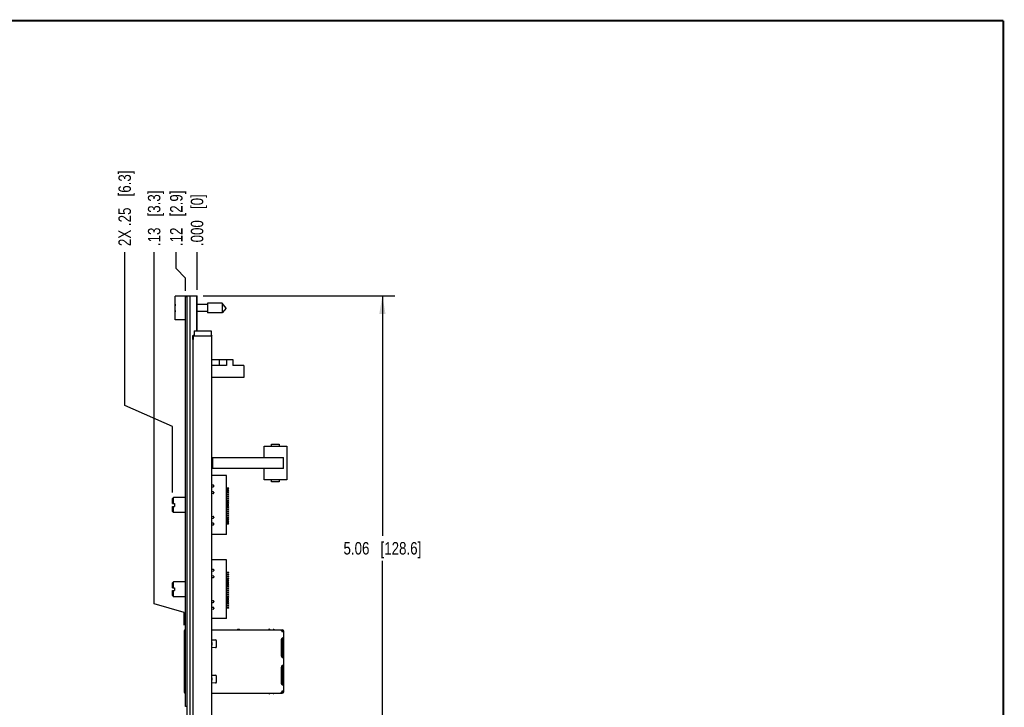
# Model space of a CAD drawing. Header units: inches. Extents: x 0.2 to 16.8, y 0.2 to 10.8.
# Tile 12 of 12: x 6.9 to 16.8, y 3.9 to 10.8. Entities that reach past the tile are written whole.
import ezdxf

# ---------------------------------------------------------------- set-up
doc = ezdxf.new("R2010")
doc.units = ezdxf.units.IN
doc.header["$LTSCALE"] = 0.935
doc.header["$MEASUREMENT"] = 0
doc.layers.get('0').update_dxf_attribs({"linetype": 'CONTINUOUS'})
doc.layers.add('02___PRT_ALL_AXES', color=7, linetype='CONTINUOUS')
doc.layers.add('DIMENSIONS', color=7, linetype='CONTINUOUS')
doc.styles.get("Standard").update_dxf_attribs({"font": 'txt', "width": 0.8})
doc.dimstyles.new('DIMSTYLE_1', dxfattribs={"dimtxt": 0.125, "dimasz": 0.18, "dimexe": 0.125, "dimexo": 0.0625, "dimgap": 0.09, "dimtad": 0, "dimtih": 1, "dimtoh": 1, "dimzin": 4, "dimdsep": 46, "dimtxsty": 'STANDARD', "dimblk": '_FILLED', "dimblk1": '_FILLED', "dimblk2": '_FILLED', "dimcen": 0.09, "dimadec": 0, "dimazin": 0, "dimtp": 0.005, "dimtm": 0.005, "dimtfac": 1, "dimtofl": 0, "dimtmove": 0, "dimatfit": 3, "dimldrblk": '_FILLED', "dimfxl": 1, "dimtolj": 1, "dimtzin": 4, "dimarcsym": 0})
doc.dimstyles.new('DIMSTYLE_2', dxfattribs={"dimtxt": 0.125, "dimasz": 0.18, "dimexe": 0.125, "dimexo": 0.0625, "dimgap": 0.09, "dimtad": 0, "dimtih": 1, "dimtoh": 1, "dimdec": 3, "dimzin": 4, "dimdsep": 46, "dimtxsty": 'STANDARD', "dimblk": '_FILLED', "dimblk1": '_FILLED', "dimblk2": '_FILLED', "dimcen": 0.09, "dimadec": 0, "dimazin": 0, "dimtp": 0.005, "dimtm": 0.005, "dimtfac": 1, "dimtdec": 3, "dimtofl": 0, "dimtmove": 0, "dimatfit": 3, "dimldrblk": '_FILLED', "dimfxl": 1, "dimtolj": 1, "dimtzin": 4, "dimarcsym": 0})
doc.dimstyles.new('DIMSTYLE_3', dxfattribs={"dimtxt": 0.125, "dimasz": 0.18, "dimexe": 0.125, "dimexo": 0.0625, "dimgap": 0.0625, "dimtad": 0, "dimtih": 1, "dimtoh": 1, "dimzin": 4, "dimdsep": 46, "dimtxsty": 'STANDARD', "dimblk": '_FILLED', "dimblk1": '_FILLED', "dimblk2": '_FILLED', "dimcen": 0.09, "dimadec": 0, "dimazin": 0, "dimtp": 0.005, "dimtm": 0.005, "dimtfac": 1, "dimtofl": 0, "dimtmove": 0, "dimatfit": 3, "dimldrblk": '_FILLED', "dimfxl": 1, "dimtolj": 1, "dimtzin": 4, "dimarcsym": 0})

# ---------------------------------------------------------------- blocks, each defined once
blk = doc.blocks.new('*D0')
at = {"layer": 'DIMENSIONS', "color": 2, "linetype": 'CONTINUOUS'}
for p, q in [((8.4493, 8.271), (8.4493, 8.4344)), ((8.5428, 8.1756), (8.4493, 8.271)), ((8.5428, 8.0494), (8.5428, 8.1756))]:
    blk.add_line(p, q, dxfattribs=at)
at = {"layer": 'DIMENSIONS', "color": 2, "linetype": 'CONTINUOUS', "insert": (8.3868, 8.4969), "char_height": 0.125, "width": 0.925, "attachment_point": 1, "rotation": 90, "line_spacing_factor": 0.9}
blk.add_mtext('.12{\\Ftxt.shx;\\W1.000000;\\H0.125000; }[2.9]', dxfattribs=at)
blk = doc.blocks.new('_FILLED')
at = {"color": 0, "linetype": 'BYBLOCK'}
blk.add_solid([(0, 0), (-1, 0.174), (-1, -0.174)], dxfattribs=at)
blk = doc.blocks.new('*D1')
at = {"layer": 'DIMENSIONS', "color": 2, "linetype": 'CONTINUOUS'}
blk.add_line((8.6578, 8.0594), (8.6578, 8.4344), dxfattribs=at)
at = {"layer": 'DIMENSIONS', "color": 2, "linetype": 'CONTINUOUS', "insert": (8.5953, 8.4969), "char_height": 0.125, "width": 0.825, "attachment_point": 1, "rotation": 90, "line_spacing_factor": 0.9}
blk.add_mtext('.000{\\Ftxt.shx;\\W1.000000;\\H0.125000; }[0]', dxfattribs=at)
blk = doc.blocks.new('*D2')
at = {"layer": 'DIMENSIONS', "color": 2, "linetype": 'CONTINUOUS'}
for p, q in [((7.9314, 6.898), (7.9314, 8.4344)), ((8.4098, 6.6863), (7.9314, 6.898)), ((8.4098, 6.0254), (8.4098, 6.6863))]:
    blk.add_line(p, q, dxfattribs=at)
at = {"layer": 'DIMENSIONS', "color": 2, "linetype": 'CONTINUOUS', "insert": (7.8689, 8.4969), "char_height": 0.125, "width": 1.225, "attachment_point": 1, "rotation": 90, "line_spacing_factor": 0.9}
blk.add_mtext('2X .25{\\Ftxt.shx;\\W1.000000;\\H0.125000; }[6.3]', dxfattribs=at)
blk = doc.blocks.new('*D3')
at = {"layer": 'DIMENSIONS', "color": 2, "linetype": 'CONTINUOUS'}
for p, q in [((8.2271, 4.9064), (8.2271, 8.4344)), ((8.5278, 4.8205), (8.2271, 4.9064)), ((8.5278, 4.6945), (8.5278, 4.8205))]:
    blk.add_line(p, q, dxfattribs=at)
at = {"layer": 'DIMENSIONS', "color": 2, "linetype": 'CONTINUOUS', "insert": (8.1646, 8.4969), "char_height": 0.125, "width": 0.925, "attachment_point": 1, "rotation": 90, "line_spacing_factor": 0.9}
blk.add_mtext('.13{\\Ftxt.shx;\\W1.000000;\\H0.125000; }[3.3]', dxfattribs=at)
blk = doc.blocks.new('*D4')
at = {"layer": 'DIMENSIONS', "color": 2, "linetype": 'CONTINUOUS'}
for p, q in [((8.7203, 7.9969), (10.6429, 7.9969)), ((10.5179, 7.9969), (10.5179, 5.5895)), ((10.5179, 2.932), (10.5179, 5.3395)), ((8.7183, 2.932), (10.6429, 2.932))]:
    blk.add_line(p, q, dxfattribs=at)
at = {"layer": 'DIMENSIONS', "color": 2, "linetype": 'CONTINUOUS', "xscale": 0.18, "yscale": 0.18, "zscale": 0.18}
for p, rotation in [((10.5179, 7.9969), 90), ((10.5179, 2.932), 270)]:
    blk.add_blockref('_FILLED', p, dxfattribs=dict(at, rotation=rotation))
at = {"layer": 'DIMENSIONS', "color": 2, "linetype": 'CONTINUOUS', "insert": (10.5179, 5.527), "char_height": 0.125, "width": 1.225, "attachment_point": 2, "line_spacing_factor": 0.9}
blk.add_mtext('5.06{\\Ftxt.shx;\\W1.000000;\\H0.125000; }[128.6]', dxfattribs=at)

msp = doc.modelspace()

# ---------------------------------------------------------------- linework, layer by layer
at = {"color": 7, "linetype": 'CONTINUOUS'}
for p, q in [((8.4378, 7.7564), (8.4378, 7.9934)), ((8.5578, 7.9934), (8.4378, 7.9934)), ((8.5428, 3.8769), (8.5428, 7.9869)), ((8.5578, 7.9869), (8.5428, 7.9869)), ((8.5578, 3.5539), (8.5578, 7.9969)), ((8.5578, 7.9969), (8.6578, 7.9969)), ((8.5878, 3.5539), (8.5878, 7.9969)), ((8.6528, 7.9969), (8.6528, 7.6469)), ((8.6578, 7.6469), (8.6578, 7.9969)), ((8.7615, 7.91), (8.6578, 7.91)), ((8.7615, 7.9241), (8.7615, 7.8257)), ((8.9095, 7.9241), (8.7615, 7.9241)), ((8.9095, 7.9241), (8.9095, 7.8257)), ((8.9508, 7.8749), (8.9095, 7.9241)), ((8.4378, 7.8887), (8.4357, 7.8887)), ((8.4357, 7.8612), (8.4378, 7.8612)), ((8.7615, 7.8399), (8.6578, 7.8399)), ((8.9095, 7.8257), (8.7615, 7.8257)), ((8.9508, 7.8749), (8.9095, 7.8257)), ((8.5428, 7.7564), (8.4378, 7.7564)), ((8.6278, 7.6469), (8.6278, 7.5969)), ((8.6278, 7.6469), (8.7978, 7.6469)), ((8.7978, 7.6469), (8.7978, 7.5969)), ((8.617, 7.5984), (8.618, 7.5994)), ((8.617, 7.5594), (8.617, 7.5984)), ((8.617, 7.5594), (8.618, 7.5584)), ((8.618, 7.5994), (8.618, 7.5584)), ((8.6188, 3.5969), (8.6188, 7.5969)), ((8.6188, 7.5969), (8.8068, 7.5969)), ((8.804, 7.5969), (8.804, 7.5994)), ((8.804, 7.5994), (8.805, 7.5984)), ((8.805, 7.5984), (8.805, 7.5969)), ((8.8068, 3.5969), (8.8068, 7.5969)), ((8.8068, 7.3584), (9.0178, 7.3584)), ((8.8795, 7.3584), (8.8795, 7.2984)), ((8.9548, 7.3584), (8.9548, 7.2984)), ((9.0178, 7.3584), (9.0178, 7.2984)), ((8.9548, 7.2984), (8.8068, 7.2984)), ((9.1278, 7.2984), (9.0178, 7.2984)), ((9.1278, 7.2984), (9.1278, 7.1784)), ((9.1278, 7.1784), (8.8068, 7.1784)), ((9.3297, 6.3764), (9.3297, 6.4909)), ((9.3297, 6.4909), (9.5581, 6.4909)), ((9.4045, 6.4909), (9.4045, 6.5106)), ((9.4045, 6.5106), (9.4833, 6.5106)), ((9.4833, 6.5106), (9.4833, 6.4909)), ((9.5581, 6.4909), (9.5581, 6.1515)), ((8.8068, 6.3764), (9.5266, 6.3764)), ((8.814, 6.3764), (8.814, 6.2661)), ((9.5266, 6.2661), (9.5266, 6.3764)), ((9.5266, 6.2661), (8.8068, 6.2661)), ((9.3297, 6.1515), (9.3297, 6.2661)), ((8.9521, 6.1942), (8.8068, 6.1942)), ((8.9521, 5.6036), (8.9521, 6.1942)), ((9.5581, 6.1515), (9.3297, 6.1515)), ((9.4045, 6.1319), (9.4045, 6.1515)), ((9.4833, 6.1319), (9.4045, 6.1319)), ((9.4833, 6.1515), (9.4833, 6.1319)), ((8.8198, 6.0977), (8.8068, 6.0968)), ((8.8068, 6.0811), (8.8205, 6.0817)), ((8.8205, 6.0311), (8.8068, 6.0317)), ((8.8261, 6.0918), (8.8261, 6.0876)), ((8.9521, 6.0702), (8.9718, 6.0702)), ((8.9718, 6.0623), (8.9521, 6.0623)), ((8.9521, 6.0505), (8.9718, 6.0505)), ((8.9718, 6.0426), (8.9521, 6.0426)), ((8.9521, 6.0308), (8.9718, 6.0308)), ((8.4098, 5.9629), (8.4208, 5.9739)), ((8.4098, 5.9124), (8.4098, 5.9629)), ((8.4208, 5.9124), (8.4208, 5.9739)), ((8.5428, 5.9739), (8.4208, 5.9739)), ((8.8068, 6.016), (8.8198, 6.0151)), ((8.8261, 6.0252), (8.8261, 6.021)), ((8.9718, 6.0229), (8.9521, 6.0229)), ((8.9521, 6.0111), (8.9718, 6.0111)), ((8.9718, 6.0033), (8.9521, 6.0033)), ((8.9521, 5.9914), (8.9718, 5.9914)), ((8.9718, 5.9836), (8.9521, 5.9836)), ((8.9521, 5.9718), (8.9718, 5.9718)), ((8.9718, 5.9639), (8.9521, 5.9639)), ((8.9521, 5.9521), (8.9718, 5.9521)), ((8.9718, 5.9442), (8.9521, 5.9442)), ((8.9521, 5.9324), (8.9718, 5.9324)), ((8.4098, 5.9124), (8.4328, 5.9124)), ((8.4098, 5.8349), (8.4098, 5.8854)), ((8.4098, 5.8854), (8.4328, 5.8854)), ((8.4098, 5.8349), (8.4208, 5.8239)), ((8.4208, 5.8239), (8.4208, 5.8854)), ((8.4328, 5.9124), (8.4328, 5.8854)), ((8.9718, 5.9245), (8.9521, 5.9245)), ((8.9521, 5.9127), (8.9718, 5.9127)), ((8.9718, 5.9048), (8.9521, 5.9048)), ((8.9521, 5.893), (8.9718, 5.893)), ((8.9718, 5.8851), (8.9521, 5.8851)), ((8.9521, 5.8733), (8.9718, 5.8733)), ((8.9718, 5.8655), (8.9521, 5.8655)), ((8.9521, 5.8536), (8.9718, 5.8536)), ((8.9718, 5.8458), (8.9521, 5.8458)), ((8.9521, 5.834), (8.9718, 5.834)), ((8.5428, 5.8239), (8.4208, 5.8239)), ((8.8198, 5.7828), (8.8068, 5.7818)), ((8.8068, 5.7661), (8.8205, 5.7668)), ((8.8261, 5.7769), (8.8261, 5.7727)), ((8.9718, 5.8261), (8.9521, 5.8261)), ((8.9521, 5.8143), (8.9718, 5.8143)), ((8.9718, 5.8064), (8.9521, 5.8064)), ((8.9521, 5.7946), (8.9718, 5.7946)), ((8.9718, 5.7867), (8.9521, 5.7867)), ((8.9521, 5.7749), (8.9718, 5.7749)), ((8.9718, 5.767), (8.9521, 5.767)), ((8.9521, 5.7552), (8.9718, 5.7552)), ((8.9718, 5.7473), (8.9521, 5.7473)), ((8.9521, 5.7355), (8.9718, 5.7355)), ((8.8205, 5.7161), (8.8068, 5.7167)), ((8.8068, 5.7011), (8.8198, 5.7001)), ((8.8261, 5.7102), (8.8261, 5.706)), ((8.9718, 5.7277), (8.9521, 5.7277)), ((8.9521, 5.7158), (8.9718, 5.7158)), ((8.9718, 5.708), (8.9521, 5.708)), ((8.9521, 5.6036), (8.8068, 5.6036)), ((8.9521, 5.3492), (8.8068, 5.3492)), ((8.9521, 4.7586), (8.9521, 5.3492)), ((8.8198, 5.2527), (8.8068, 5.2518)), ((8.8261, 5.2468), (8.8261, 5.2426)), ((8.8068, 5.2361), (8.8205, 5.2367)), ((8.8205, 5.1861), (8.8068, 5.1867)), ((8.8068, 5.171), (8.8198, 5.1701)), ((8.8261, 5.1802), (8.8261, 5.176)), ((8.9521, 5.2252), (8.9718, 5.2252)), ((8.9718, 5.2173), (8.9521, 5.2173)), ((8.9521, 5.2055), (8.9718, 5.2055)), ((8.9718, 5.1976), (8.9521, 5.1976)), ((8.9521, 5.1858), (8.9718, 5.1858)), ((8.9718, 5.1779), (8.9521, 5.1779)), ((8.9521, 5.1661), (8.9718, 5.1661)), ((8.9718, 5.1583), (8.9521, 5.1583)), ((8.9521, 5.1464), (8.9718, 5.1464)), ((8.4098, 5.1179), (8.4208, 5.1289)), ((8.4098, 5.0674), (8.4098, 5.1179)), ((8.4098, 5.0674), (8.4328, 5.0674)), ((8.4098, 4.9899), (8.4098, 5.0404)), ((8.4098, 5.0404), (8.4328, 5.0404)), ((8.4208, 5.0674), (8.4208, 5.1289)), ((8.5428, 5.1289), (8.4208, 5.1289)), ((8.4208, 4.9789), (8.4208, 5.0404)), ((8.4328, 5.0674), (8.4328, 5.0404)), ((8.9718, 5.1386), (8.9521, 5.1386)), ((8.9521, 5.1268), (8.9718, 5.1268)), ((8.9718, 5.1189), (8.9521, 5.1189)), ((8.9521, 5.1071), (8.9718, 5.1071)), ((8.9718, 5.0992), (8.9521, 5.0992)), ((8.9521, 5.0874), (8.9718, 5.0874)), ((8.9718, 5.0795), (8.9521, 5.0795)), ((8.9521, 5.0677), (8.9718, 5.0677)), ((8.9718, 5.0598), (8.9521, 5.0598)), ((8.9521, 5.048), (8.9718, 5.048)), ((8.9718, 5.0401), (8.9521, 5.0401)), ((8.4098, 4.9899), (8.4208, 4.9789)), ((8.5428, 4.9789), (8.4208, 4.9789)), ((8.9521, 5.0283), (8.9718, 5.0283)), ((8.9718, 5.0205), (8.9521, 5.0205)), ((8.9521, 5.0086), (8.9718, 5.0086)), ((8.9718, 5.0008), (8.9521, 5.0008)), ((8.9521, 4.989), (8.9718, 4.989)), ((8.9718, 4.9811), (8.9521, 4.9811)), ((8.9521, 4.9693), (8.9718, 4.9693)), ((8.9718, 4.9614), (8.9521, 4.9614)), ((8.9521, 4.9496), (8.9718, 4.9496)), ((8.9718, 4.9417), (8.9521, 4.9417)), ((8.8198, 4.9378), (8.8068, 4.9368)), ((8.8068, 4.9211), (8.8205, 4.9218)), ((8.8205, 4.8711), (8.8068, 4.8717)), ((8.8068, 4.8561), (8.8198, 4.8551)), ((8.8261, 4.9319), (8.8261, 4.9277)), ((8.8261, 4.8652), (8.8261, 4.861)), ((8.9521, 4.9299), (8.9718, 4.9299)), ((8.9718, 4.922), (8.9521, 4.922)), ((8.9521, 4.9102), (8.9718, 4.9102)), ((8.9718, 4.9023), (8.9521, 4.9023)), ((8.9521, 4.8905), (8.9718, 4.8905)), ((8.9718, 4.8827), (8.9521, 4.8827)), ((8.9521, 4.8708), (8.9718, 4.8708)), ((8.9718, 4.863), (8.9521, 4.863)), ((8.9521, 4.7586), (8.8068, 4.7586)), ((8.8068, 4.6477), (9.512, 4.6477)), ((9.0632, 4.6517), (9.0632, 4.6477)), ((9.0632, 4.6517), (9.0829, 4.6517)), ((9.0829, 4.6477), (9.0829, 4.6517)), ((9.383, 4.6547), (9.3774, 4.6491)), ((9.3774, 4.6491), (9.3788, 4.6477)), ((9.3877, 4.65), (9.383, 4.6547)), ((9.4215, 4.6477), (9.4215, 4.6497)), ((9.4288, 4.6497), (9.4215, 4.6497)), ((9.4288, 4.6497), (9.4284, 4.6478)), ((9.4341, 4.6477), (9.4288, 4.6497)), ((9.5081, 4.6477), (9.5081, 4.6398)), ((8.5278, 4.632), (8.5278, 4.0257)), ((8.5278, 4.628), (8.5428, 4.628)), ((8.5356, 4.632), (8.5356, 4.628)), ((8.5376, 4.628), (8.5376, 4.6379)), ((8.5428, 4.6379), (8.5376, 4.6379)), ((8.8068, 4.5464), (8.8442, 4.5444)), ((9.512, 4.6398), (9.505, 4.6398)), ((9.5179, 4.6379), (9.5064, 4.6379)), ((9.5064, 4.6379), (9.5103, 4.632)), ((9.5103, 4.632), (9.5103, 4.628)), ((9.5103, 4.628), (9.5278, 4.628)), ((9.5179, 4.628), (9.5179, 4.6379)), ((9.5179, 4.3687), (9.5179, 4.5645)), ((9.5199, 4.628), (9.5199, 4.632)), ((9.5199, 4.37), (9.5199, 4.5633)), ((9.5199, 4.5633), (9.5278, 4.5633)), ((9.5232, 4.565), (9.52, 4.5649)), ((9.5278, 4.0257), (9.5278, 4.632)), ((8.618, 4.5356), (8.6131, 4.5359)), ((8.6131, 4.476), (8.6185, 4.4764)), ((8.6185, 4.5356), (8.618, 4.5356)), ((8.8442, 4.4676), (8.8068, 4.4656)), ((8.8073, 4.5178), (8.8073, 4.4941)), ((8.8516, 4.4754), (8.8516, 4.5365)), ((9.5005, 4.5454), (9.5005, 4.3879)), ((9.5278, 4.37), (9.5199, 4.37)), ((9.52, 4.3684), (9.5232, 4.3682)), ((9.5005, 4.2698), (9.5005, 4.1123)), ((9.5179, 4.0931), (9.5179, 4.289)), ((9.5199, 4.0944), (9.5199, 4.2877)), ((9.5199, 4.2877), (9.5278, 4.2877)), ((9.5232, 4.2894), (9.52, 4.2893)), ((8.618, 4.1813), (8.6131, 4.1816)), ((8.6185, 4.1812), (8.618, 4.1813)), ((8.8068, 4.192), (8.8442, 4.1901)), ((8.8073, 4.1635), (8.8073, 4.1398)), ((8.8516, 4.1211), (8.8516, 4.1822)), ((8.6131, 4.1217), (8.6185, 4.1221)), ((8.8442, 4.1132), (8.8068, 4.1113)), ((9.5278, 4.0944), (9.5199, 4.0944)), ((9.52, 4.0928), (9.5232, 4.0926)), ((8.5428, 4.0296), (8.5278, 4.0296)), ((8.5356, 4.0296), (8.5356, 4.0257)), ((8.5376, 4.0198), (8.5376, 4.0296)), ((8.5428, 4.0198), (8.5376, 4.0198)), ((8.8068, 4.0099), (9.512, 4.0099)), ((9.0632, 4.0099), (9.0632, 4.006)), ((9.0829, 4.006), (9.0632, 4.006)), ((9.0829, 4.006), (9.0829, 4.0099)), ((9.3788, 4.0099), (9.3774, 4.0085)), ((9.3774, 4.0085), (9.383, 4.003)), ((9.383, 4.003), (9.3877, 4.0076)), ((9.4215, 4.008), (9.4215, 4.0099)), ((9.4215, 4.008), (9.4288, 4.008)), ((9.4284, 4.0098), (9.4288, 4.008)), ((9.4288, 4.008), (9.4341, 4.0099)), ((9.505, 4.0178), (9.512, 4.0178)), ((9.5103, 4.0257), (9.5064, 4.0197)), ((9.5179, 4.0198), (9.5064, 4.0198)), ((9.5081, 4.0178), (9.5081, 4.0099)), ((9.5103, 4.0296), (9.5103, 4.0257)), ((9.5278, 4.0296), (9.5103, 4.0296)), ((9.5179, 4.0198), (9.5179, 4.0296)), ((9.5199, 4.0257), (9.5199, 4.0296)), ((8.5578, 3.8769), (8.5428, 3.8769))]:
    msp.add_line(p, q, dxfattribs=at)
at = {"color": 7, "linetype": 'CONTINUOUS', "const_width": 0.02}
for points in [[(16.75, 10.7586), (0.25, 10.7586)], [(16.75, 0.2586), (16.75, 10.7586)]]:
    msp.add_lwpolyline(points, dxfattribs=at)
at = {"color": 7, "linetype": 'CONTINUOUS'}
for centre, radius, start, end in [((8.7481, 7.8749), 0.3127, 172.94319, 177.47432), ((8.7481, 7.8749), 0.3127, 182.52568, 187.0613), ((8.8202, 6.0918), 0.00591, 0, 94.17383), ((8.8202, 6.0876), 0.00591, 272.66986, 360), ((8.8202, 6.0252), 0.00591, 0, 87.33014), ((8.9718, 6.0662), 0.00394, 270, 90), ((8.9718, 6.0466), 0.00394, 270, 90), ((8.9718, 6.0269), 0.00394, 270, 90), ((8.8202, 6.021), 0.00591, 265.82617, 360), ((8.9718, 6.0072), 0.00394, 270, 90), ((8.9718, 5.9875), 0.00394, 270, 90), ((8.9718, 5.9678), 0.00394, 270, 90), ((8.9718, 5.9481), 0.00394, 270, 90), ((8.9718, 5.9284), 0.00394, 270, 90), ((8.9718, 5.9088), 0.00394, 270, 90), ((8.9718, 5.8891), 0.00394, 270, 90), ((8.9718, 5.8694), 0.00394, 270, 90), ((8.9718, 5.8497), 0.00394, 270, 90), ((8.9718, 5.83), 0.00394, 270, 90), ((8.8202, 5.7769), 0.00591, 0, 94.17383), ((8.8202, 5.7727), 0.00591, 272.66986, 360), ((8.9718, 5.8103), 0.00394, 270, 90), ((8.9718, 5.7907), 0.00394, 270, 90), ((8.9718, 5.771), 0.00394, 270, 90), ((8.9718, 5.7513), 0.00394, 270, 90), ((8.9718, 5.7316), 0.00394, 270, 90), ((8.8202, 5.706), 0.00591, 265.82617, 360), ((8.8202, 5.7102), 0.00591, 0, 87.33014), ((8.9718, 5.7119), 0.00394, 270, 90), ((8.8202, 5.2468), 0.00591, 0, 94.17383), ((8.8202, 5.2426), 0.00591, 272.66986, 360), ((8.8202, 5.176), 0.00591, 265.82617, 360), ((8.8202, 5.1802), 0.00591, 0, 87.33014), ((8.9718, 5.2212), 0.00394, 270, 90), ((8.9718, 5.2016), 0.00394, 270, 90), ((8.9718, 5.1819), 0.00394, 270, 90), ((8.9718, 5.1622), 0.00394, 270, 90), ((8.9718, 5.1425), 0.00394, 270, 90), ((8.9718, 5.1228), 0.00394, 270, 90), ((8.9718, 5.1031), 0.00394, 270, 90), ((8.9718, 5.0834), 0.00394, 270, 90), ((8.9718, 5.0638), 0.00394, 270, 90), ((8.9718, 5.0441), 0.00394, 270, 90), ((8.9718, 5.0244), 0.00394, 270, 90), ((8.9718, 5.0047), 0.00394, 270, 90), ((8.9718, 4.985), 0.00394, 270, 90), ((8.9718, 4.9653), 0.00394, 270, 90), ((8.9718, 4.9457), 0.00394, 270, 90), ((8.8202, 4.9319), 0.00591, 0, 94.17383), ((8.8202, 4.861), 0.00591, 265.82617, 360), ((8.8202, 4.9277), 0.00591, 272.66986, 360), ((8.8202, 4.8652), 0.00591, 0, 87.33014), ((8.9718, 4.926), 0.00394, 270, 90), ((8.9718, 4.9063), 0.00394, 270, 90), ((8.9718, 4.8866), 0.00394, 270, 90), ((8.9718, 4.8669), 0.00394, 270, 90), ((8.5435, 4.632), 0.0157, 92.84176, 180), ((9.3932, 4.6556), 0.00787, 225, 270), ((9.512, 4.632), 0.0157, 0, 90), ((8.5435, 4.632), 0.00787, 138.59038, 180), ((8.5435, 4.632), 0.00787, 95.54663, 131.40962), ((9.5202, 4.5454), 0.0197, 114.46638, 180), ((9.4479, 4.5979), 0.0709, 34.91961, 36.28323), ((9.4344, 4.5884), 0.0874, 34.51876, 34.94864), ((9.512, 4.632), 0.00787, 48.59038, 90), ((9.512, 4.632), 0.00787, 0, 41.41844), ((9.5245, 4.522), 0.0431, 97.0893, 98.69601), ((9.5242, 4.5247), 0.0403, 95.94194, 97.08685), ((8.8437, 4.5365), 0.00787, 0, 87), ((8.8437, 4.4754), 0.00787, 273, 360), ((9.5202, 4.3879), 0.0197, 180, 245.53362), ((9.5245, 4.4112), 0.043, 261.30288, 262.91456), ((9.5242, 4.4085), 0.0403, 262.91708, 264.06128), ((9.5202, 4.2698), 0.0197, 114.46638, 180), ((9.5245, 4.2464), 0.0431, 97.0893, 98.69601), ((9.5242, 4.2491), 0.0403, 95.94194, 97.08685), ((8.8437, 4.1822), 0.00787, 0, 87), ((8.8437, 4.1211), 0.00787, 273, 360), ((9.5202, 4.1123), 0.0197, 180, 245.53362), ((9.5245, 4.1356), 0.043, 261.30288, 262.91456), ((9.5242, 4.1329), 0.0403, 262.91708, 264.06128), ((8.5435, 4.0257), 0.0157, 180, 267.15833), ((8.5435, 4.0257), 0.00787, 180, 221.40962), ((8.5435, 4.0257), 0.00787, 228.59038, 264.45337), ((9.3932, 4.002), 0.00787, 90, 135), ((9.4479, 4.0598), 0.0709, 323.71623, 325.08063), ((9.4344, 4.0692), 0.0874, 325.05156, 325.48132), ((9.512, 4.0257), 0.0157, 270, 360), ((9.512, 4.0257), 0.00787, 270, 311.40962), ((9.512, 4.0257), 0.00787, 318.58156, 360)]:
    msp.add_arc(centre, radius, start, end, dxfattribs=at)
for points, knots in [([(9.4946, 4.6477), (9.4955, 4.6477), (9.4974, 4.6473), (9.5001, 4.6456), (9.5026, 4.643), (9.5043, 4.641), (9.5051, 4.6398)], [0, 0, 0, 0, 0.197639, 0.423495, 0.691114, 1, 1, 1, 1]), ([(9.518, 4.5646), (9.5175, 4.5645), (9.5155, 4.5642), (9.5135, 4.5637), (9.512, 4.5633)], [0, 0, 0, 0, 0.242092, 1, 1, 1, 1]), ([(9.5199, 4.5633), (9.5199, 4.5636), (9.5198, 4.5642), (9.5194, 4.5646), (9.5191, 4.5647)], [0, 0, 0, 0, 0.512061, 1, 1, 1, 1]), ([(9.5278, 4.5633), (9.5278, 4.5634), (9.5277, 4.5637), (9.5274, 4.5642), (9.5265, 4.5647), (9.525, 4.565), (9.5238, 4.565), (9.5232, 4.565)], [0, 0, 0, 0, 0.079265, 0.158011, 0.351861, 0.630206, 1, 1, 1, 1]), ([(9.512, 4.37), (9.5125, 4.3698), (9.5145, 4.3693), (9.5165, 4.3689), (9.518, 4.3686)], [0, 0, 0, 0, 0.255196, 1, 1, 1, 1]), ([(9.5191, 4.3685), (9.5194, 4.3686), (9.5198, 4.3691), (9.5199, 4.3697), (9.5199, 4.37)], [0, 0, 0, 0, 0.487706, 1, 1, 1, 1]), ([(9.5232, 4.3682), (9.5238, 4.3682), (9.525, 4.3682), (9.5265, 4.3685), (9.5274, 4.369), (9.5277, 4.3695), (9.5278, 4.3698), (9.5278, 4.37)], [0, 0, 0, 0, 0.369807, 0.648144, 0.841992, 0.920734, 1, 1, 1, 1]), ([(9.518, 4.289), (9.5175, 4.2889), (9.5155, 4.2886), (9.5135, 4.2881), (9.512, 4.2877)], [0, 0, 0, 0, 0.242092, 1, 1, 1, 1]), ([(9.5199, 4.2877), (9.5199, 4.288), (9.5198, 4.2886), (9.5194, 4.289), (9.5191, 4.2891)], [0, 0, 0, 0, 0.512061, 1, 1, 1, 1]), ([(9.5278, 4.2877), (9.5278, 4.2878), (9.5277, 4.2881), (9.5274, 4.2887), (9.5265, 4.2891), (9.525, 4.2894), (9.5238, 4.2894), (9.5232, 4.2894)], [0, 0, 0, 0, 0.079265, 0.158011, 0.351861, 0.630206, 1, 1, 1, 1]), ([(9.512, 4.0944), (9.5125, 4.0942), (9.5145, 4.0937), (9.5165, 4.0933), (9.518, 4.093)], [0, 0, 0, 0, 0.255196, 1, 1, 1, 1]), ([(9.5191, 4.0929), (9.5194, 4.0931), (9.5198, 4.0935), (9.5199, 4.0941), (9.5199, 4.0944)], [0, 0, 0, 0, 0.487706, 1, 1, 1, 1]), ([(9.5232, 4.0926), (9.5238, 4.0926), (9.525, 4.0926), (9.5265, 4.0929), (9.5274, 4.0934), (9.5277, 4.0939), (9.5278, 4.0942), (9.5278, 4.0944)], [0, 0, 0, 0, 0.369807, 0.648144, 0.841992, 0.920734, 1, 1, 1, 1]), ([(9.5051, 4.0178), (9.5043, 4.0167), (9.5026, 4.0146), (9.5001, 4.0121), (9.4974, 4.0104), (9.4955, 4.0099), (9.4946, 4.0099)], [0, 0, 0, 0, 0.308885, 0.576505, 0.80236, 1, 1, 1, 1])]:
    msp.add_open_spline(points, degree=3, knots=knots, dxfattribs=at)
for points in [[(8.8068, 4.4914), (8.8071, 4.4923), (8.8073, 4.4932), (8.8073, 4.4941)], [(8.8068, 4.1371), (8.8071, 4.1379), (8.8073, 4.1389), (8.8073, 4.1398)]]:
    msp.add_open_spline(points, degree=3, dxfattribs=at)
at = {"layer": '02___PRT_ALL_AXES', "color": 7, "linetype": 'CONTINUOUS'}
for p, q in [((8.6278, 7.5994), (8.618, 7.5994)), ((8.6188, 7.5584), (8.618, 7.5584)), ((8.804, 7.5994), (8.7978, 7.5994))]:
    msp.add_line(p, q, dxfattribs=at)

# ---------------------------------------------------------------- dimensions: what is measured, and where the dimension line sits
at = {"layer": 'DIMENSIONS', "color": 2, "linetype": 'CONTINUOUS'}
dim = msp.add_ordinate_dim(feature_location=(8.4098, 6.0254), offset=(-0.4783, 2.409), dtype=0, origin=(8.6578, 5.9124), text='2X <>', dimstyle='DIMSTYLE_1', override={"dimtad": 1, "dimtih": 0, "dimtoh": 0}, dxfattribs=at)
dim.commit()
dim.dimension.update_dxf_attribs({"geometry": '*D2', "text_midpoint": (7.9314, 9.1094)})
for feature_location, offset, dtype, origin, dimstyle, picture, middle in [((8.5278, 4.6945), (-0.3007, 3.74), 0, (8.6578, 4.566), 'DIMSTYLE_1', '*D3', (8.2271, 8.9594)), ((8.5428, 8.0494), (-0.0935, 0.385), 0, (8.6578, 7.9969), 'DIMSTYLE_1', '*D0', (8.4493, 8.9594)), ((8.6577707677, 8.0594300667), (0, 0.375), 1, (8.6577707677, 7.9969300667), 'DIMSTYLE_2', '*D1', (8.6577707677, 8.9094300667))]:
    dim = msp.add_ordinate_dim(feature_location=feature_location, offset=offset, dtype=dtype, origin=origin, dimstyle=dimstyle, override={"dimtad": 1, "dimtih": 0, "dimtoh": 0}, dxfattribs=at)
    dim.commit()
    dim.dimension.update_dxf_attribs({"geometry": picture, "text_midpoint": middle})
dim = msp.add_linear_dim(base=(10.5179, 7.9969), p1=(8.6558, 2.932), p2=(8.6578, 7.9969), angle=90, dimstyle='DIMSTYLE_3', dxfattribs=at)
dim.commit()
dim.dimension.update_dxf_attribs({"geometry": '*D4', "text_midpoint": (10.5179, 5.4645), "dimtype": 160})

doc.saveas('drawing.dxf')
